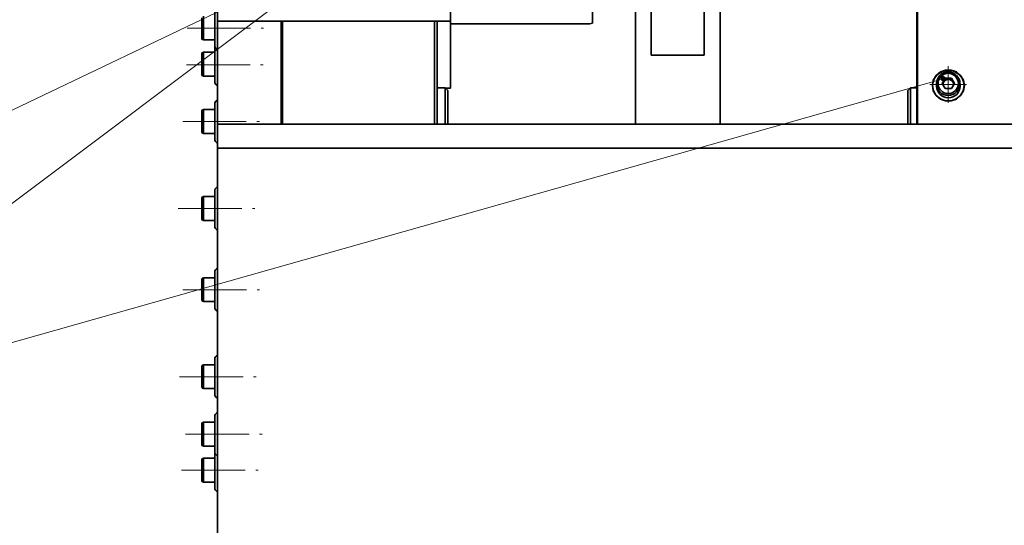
# Model space of a CAD drawing. Header units: millimetres. Extents: x -594 to 604, y -420 to 420.
# Tile 38 of 43: x -7 to 179, y 134 to 230. Entities that reach past the tile are written whole.
import ezdxf

# ---------------------------------------------------------------- set-up
doc = ezdxf.new("R2010")
doc.units = ezdxf.units.MM
doc.linetypes.add('点画线', pattern=[18, 12, -2, 2, -2])
for name, color, linetype, lineweight in [('中心线层', 1, '点画线', 18), ('粗实线层', 7, 'Continuous', 35), ('细实线层', 7, 'Continuous', 18)]:
    doc.layers.add(name, color=color, linetype=linetype, lineweight=lineweight)
doc.styles.add('标准', font='txt', dxfattribs={"width": 0.667})

# ---------------------------------------------------------------- blocks, each defined once
blk = doc.blocks.new('*X71')
at = {"layer": '细实线层', "lineweight": 18}
h = blk.add_hatch(color=0, dxfattribs=at)
edge = h.paths.add_edge_path(flags=0)
edge.add_arc((0, 0), 0.5, 0, 360)
at = {"layer": '细实线层', "color": 0}
for p, q in [((0, 0), (-54.83, -26.24)), ((-54.83, -26.24), (-64.83, -26.24))]:
    blk.add_line(p, q, dxfattribs=at)
at = {"layer": '细实线层', "color": 0, "lineweight": 18, "insert": (-59.83, -24.74), "char_height": 5, "width": 17, "attachment_point": 8, "line_spacing_factor": 1.15057, "style": '标准'}
blk.add_mtext('\\T1.1;33', dxfattribs=at)
blk = doc.blocks.new('*X72')
at = {"layer": '细实线层', "lineweight": 18}
h = blk.add_hatch(color=0, dxfattribs=at)
edge = h.paths.add_edge_path(flags=0)
edge.add_arc((0, 0), 0.5, 0, 360)
at = {"layer": '细实线层', "color": 0}
for p, q in [((0, 0), (-60.64, -45.48)), ((-60.64, -45.48), (-70.64, -45.48))]:
    blk.add_line(p, q, dxfattribs=at)
at = {"layer": '细实线层', "color": 0, "lineweight": 18, "insert": (-65.64, -43.98), "char_height": 5, "width": 17, "attachment_point": 8, "line_spacing_factor": 1.15057, "style": '标准'}
blk.add_mtext('\\T1.1;34', dxfattribs=at)
blk = doc.blocks.new('*X73')
at = {"layer": '细实线层', "lineweight": 18}
h = blk.add_hatch(color=0, dxfattribs=at)
edge = h.paths.add_edge_path(flags=0)
edge.add_arc((0, 0), 0.5, 0, 360)
at = {"layer": '细实线层', "color": 0}
blk.add_line((0, 0), (-185.82, -52.66), dxfattribs=at)

msp = doc.modelspace()

# ---------------------------------------------------------------- linework, layer by layer
at = {"layer": '中心线层'}
for p, q in [((24.401, 228.185), (38.868, 228.185)), ((24.316, 221.21), (38.783, 221.21)), ((168.297, 214.047), (168.297, 220.971)), ((164.835, 217.509), (171.759, 217.509)), ((23.605, 210.512), (38.072, 210.512)), ((22.752, 194.064), (37.219, 194.064)), ((23.634, 178.705), (38.101, 178.705)), ((22.98, 162.257), (37.447, 162.257)), ((24.117, 151.397), (38.584, 151.397)), ((23.378, 144.584), (37.845, 144.584))]:
    msp.add_line(p, q, dxfattribs=at)
at = {"layer": '粗实线层'}
for p, q in [((162.378, 289.291), (162.378, 210.048)), ((109.178, 278.069), (109.178, 210.048)), ((112.178, 223.066), (112.178, 278.069)), ((122.178, 278.069), (122.178, 223.066)), ((125.178, 278.069), (125.178, 210.048)), ((162.489, 245.146), (162.489, 210.048)), ((30.178, 241.704), (30.178, 229.493)), ((74.178, 241.704), (74.178, 229.493)), ((101.071, 229.117), (101.071, 241.603)), ((29.678, 224.685), (29.678, 231.685)), ((27.178, 226.248), (27.178, 230.123)), ((27.491, 230.435), (27.491, 225.935)), ((30.178, 229.493), (42.178, 229.493)), ((30.178, 210.048), (30.178, 229.493)), ((42.178, 210.048), (42.178, 229.493)), ((74.178, 229.493), (42.178, 229.493)), ((42.478, 229.493), (42.478, 210.048)), ((71.178, 229.493), (71.178, 210.048)), ((71.678, 229.493), (71.678, 210.048)), ((74.178, 229.493), (74.178, 216.805)), ((74.178, 229.016), (100.571, 229.016)), ((100.571, 229.016), (101.071, 229.117)), ((27.491, 225.935), (29.678, 225.935)), ((29.678, 223.622), (27.491, 223.622)), ((27.491, 223.622), (27.491, 219.122)), ((29.678, 217.872), (29.678, 224.685)), ((27.178, 219.435), (27.178, 223.31)), ((122.178, 223.066), (112.178, 223.066)), ((27.491, 219.122), (29.678, 219.122)), ((167.179, 217.731), (167.756, 218.71)), ((167.244, 217.62), (167.467, 217.999)), ((167.467, 217.999), (167.756, 218.489)), ((167.756, 218.71), (168.911, 218.71)), ((167.756, 218.489), (167.756, 218.71)), ((167.756, 218.489), (168.334, 218.489)), ((168.334, 218.489), (168.911, 218.489)), ((168.911, 218.71), (169.488, 217.731)), ((168.911, 218.489), (168.911, 218.71)), ((168.911, 218.489), (169.2, 217.999)), ((169.2, 217.999), (169.423, 217.62)), ((73.178, 216.885), (71.678, 216.885)), ((73.678, 216.385), (73.178, 216.885)), ((73.178, 216.885), (73.178, 210.048)), ((74.178, 216.805), (73.258, 216.805)), ((73.678, 216.385), (73.678, 210.048)), ((161.178, 216.885), (160.678, 216.385)), ((160.678, 210.048), (160.678, 216.385)), ((162.378, 216.885), (161.178, 216.885)), ((161.178, 210.048), (161.178, 216.885)), ((166.084, 217.668), (166.084, 217.227)), ((167.756, 216.751), (167.179, 217.731)), ((168.911, 216.751), (167.756, 216.751)), ((169.488, 217.731), (168.911, 216.751)), ((170.584, 217.227), (170.584, 217.668)), ((27.178, 208.574), (27.178, 212.449)), ((29.678, 212.762), (27.491, 212.762)), ((27.491, 212.762), (27.491, 208.262)), ((29.678, 207.012), (29.678, 214.012)), ((204.178, 210.048), (30.178, 210.048)), ((30.178, 205.472), (30.178, 210.048)), ((27.491, 208.262), (29.678, 208.262)), ((30.178, 9.905), (30.178, 205.472)), ((30.178, 205.472), (204.178, 205.472)), ((29.678, 190.564), (29.678, 197.564)), ((27.178, 192.127), (27.178, 196.002)), ((29.678, 196.314), (27.491, 196.314)), ((27.491, 196.314), (27.491, 191.814)), ((27.491, 191.814), (29.678, 191.814)), ((27.178, 176.768), (27.178, 180.643)), ((29.678, 180.955), (27.491, 180.955)), ((27.491, 180.955), (27.491, 176.455)), ((29.678, 175.205), (29.678, 182.205)), ((27.491, 176.455), (29.678, 176.455)), ((29.678, 158.757), (29.678, 165.757)), ((27.178, 160.32), (27.178, 164.195)), ((29.678, 164.507), (27.491, 164.507)), ((27.491, 164.507), (27.491, 160.007)), ((27.491, 160.007), (29.678, 160.007)), ((29.678, 147.897), (29.678, 154.897)), ((27.178, 149.46), (27.178, 153.335)), ((29.678, 153.647), (27.491, 153.647)), ((27.491, 153.647), (27.491, 149.147)), ((27.491, 149.147), (29.678, 149.147)), ((29.678, 141.084), (29.678, 147.897)), ((27.178, 142.647), (27.178, 146.522)), ((29.678, 146.834), (27.491, 146.834)), ((27.491, 146.834), (27.491, 142.334)), ((27.491, 142.334), (29.678, 142.334))]:
    msp.add_line(p, q, dxfattribs=at)
for points in [[(171.359, 217.328), (171.176, 218.341), (170.651, 219.232), (169.846, 219.894), (168.859, 220.246), (167.808, 220.246), (166.821, 219.894), (166.016, 219.232), (165.491, 218.341), (165.309, 217.328), (165.491, 216.314), (166.016, 215.423), (166.821, 214.762), (167.808, 214.41), (168.859, 214.41), (169.846, 214.762), (170.651, 215.423), (171.176, 216.314), (171.359, 217.328)], [(171.334, 217.323), (171.153, 218.328), (170.632, 219.212), (169.834, 219.868), (168.854, 220.217), (167.813, 220.217), (166.834, 219.868), (166.035, 219.212), (165.514, 218.328), (165.334, 217.323), (165.514, 216.318), (166.035, 215.434), (166.834, 214.778), (167.813, 214.429), (168.854, 214.429), (169.834, 214.778), (170.632, 215.434), (171.153, 216.318), (171.334, 217.323)]]:
    msp.add_lwpolyline(points, dxfattribs=at)
for centre, radius in [((168.304, 217.68), 2.221), ((168.308, 217.72), 1.912)]:
    msp.add_circle(centre, radius, dxfattribs=at)
for centre, radius, start, end in [((27.491, 226.248), 0.312, 180, 270), ((27.491, 223.31), 0.313, 90, 180), ((30.178, 224.685), 0.5, 180, 270), ((168.334, 217.186), 3, 0.77879, 179.22121), ((27.491, 219.435), 0.313, 180, 270), ((30.178, 217.872), 0.5, 180, 270), ((168.297, 217.509), 0.963, 149.42172, 182.51341), ((168.33, 217.485), 1.004, 89.78158, 149.19651), ((168.337, 217.485), 1.004, 30.80349, 90.21842), ((168.37, 217.509), 0.964, 357.49292, 30.57194), ((168.334, 217.258), 2.25, 180.7962, 359.2038), ((30.178, 214.012), 0.5, 90, 180), ((27.491, 212.449), 0.312, 90, 180), ((27.491, 208.574), 0.312, 180, 270), ((30.178, 207.012), 0.5, 180, 270), ((30.178, 197.564), 0.5, 90, 180), ((27.491, 196.002), 0.313, 90, 180), ((27.491, 192.127), 0.313, 180, 270), ((30.178, 190.564), 0.5, 180, 270), ((30.178, 182.205), 0.5, 90, 180), ((27.491, 180.643), 0.313, 90, 180), ((27.491, 176.768), 0.313, 180, 270), ((30.178, 175.205), 0.5, 180, 270), ((30.178, 165.757), 0.5, 90, 180), ((27.491, 164.195), 0.312, 90, 180), ((27.491, 160.32), 0.312, 180, 270), ((30.178, 158.757), 0.5, 180, 270), ((30.178, 154.897), 0.5, 90, 180), ((27.491, 153.335), 0.313, 90, 180), ((27.491, 149.46), 0.313, 180, 270), ((30.178, 147.897), 0.5, 180, 270), ((27.491, 146.522), 0.312, 90, 180), ((27.491, 142.647), 0.313, 180, 270), ((30.178, 141.084), 0.5, 180, 270)]:
    msp.add_arc(centre, radius, start, end, dxfattribs=at)

# ---------------------------------------------------------------- block references
at = {"layer": '细实线层'}
for name, p in [('*X71', (36.367, 234.226)), ('*X72', (42.178, 233.223)), ('*X73', (167.359, 218.618))]:
    msp.add_blockref(name, p, dxfattribs=at)

doc.saveas('drawing.dxf')
